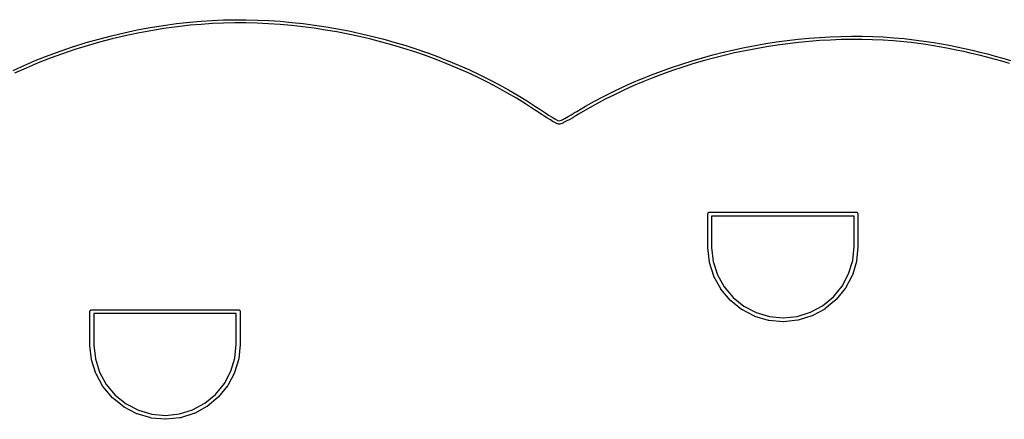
# Model space of a CAD drawing. Extents: x 50.3 to 149.9, y -133.7 to -53.
# Tile 8 of 14: x 78.5 to 108.8, y -65.3 to -53. Entities that reach past the tile are written whole.
import ezdxf

# ---------------------------------------------------------------- set-up
doc = ezdxf.new("R2010")
doc.units = 0
doc.layers.add('BLACK', color=7, linetype='CONTINUOUS')

msp = doc.modelspace()

# ---------------------------------------------------------------- linework, layer by layer
at = {"layer": 'BLACK', "linetype": 'CONTINUOUS'}
for p, q in [((82.1447, -53.337), (82.5443, -53.2628)), ((82.5443, -53.2628), (82.545, -53.2627)), ((82.545, -53.2627), (82.5452, -53.2627)), ((82.5452, -53.2627), (82.5454, -53.2626)), ((82.5454, -53.2626), (82.9481, -53.1977)), ((82.9634, -53.2965), (82.5619, -53.3613)), ((82.9481, -53.1977), (82.9487, -53.1976)), ((82.9487, -53.1976), (82.949, -53.1976)), ((82.949, -53.1976), (82.9492, -53.1975)), ((82.9492, -53.1975), (83.3547, -53.142)), ((83.3677, -53.2411), (82.9634, -53.2965)), ((83.3547, -53.142), (83.3554, -53.1419)), ((83.3554, -53.1419), (83.3557, -53.1419)), ((83.3557, -53.1419), (83.3559, -53.1418)), ((83.3559, -53.1418), (83.7642, -53.0957)), ((83.7748, -53.1951), (83.3677, -53.2411)), ((83.7642, -53.0957), (83.7649, -53.0956)), ((83.7649, -53.0956), (83.7651, -53.0956)), ((83.7651, -53.0956), (83.7654, -53.0956)), ((83.7654, -53.0956), (84.105, -53.0653)), ((84.1133, -53.165), (83.7748, -53.1951)), ((84.105, -53.0653), (84.1057, -53.0653)), ((84.1057, -53.0653), (84.106, -53.0653)), ((84.106, -53.0653), (84.1062, -53.0652)), ((84.1062, -53.0652), (84.4483, -53.0429)), ((84.4542, -53.1428), (84.1133, -53.165)), ((84.4483, -53.0429), (84.449, -53.0429)), ((84.449, -53.0429), (84.4493, -53.0429)), ((84.4493, -53.0429), (84.4495, -53.0429)), ((84.4495, -53.0429), (84.7938, -53.0285)), ((84.7974, -53.1284), (84.4542, -53.1428)), ((84.7938, -53.0285), (84.7945, -53.0284)), ((84.7945, -53.0284), (84.7947, -53.0284)), ((84.7947, -53.0284), (84.7949, -53.0284)), ((84.7949, -53.0284), (85.1412, -53.0218)), ((85.1425, -53.1218), (84.7974, -53.1284)), ((85.1412, -53.0218), (85.1419, -53.0218)), ((85.1419, -53.0218), (85.1421, -53.0218)), ((85.1421, -53.0218), (85.1423, -53.0218)), ((85.1423, -53.0218), (85.4901, -53.0229)), ((85.4893, -53.1228), (85.1425, -53.1218)), ((85.8372, -53.1315), (85.4893, -53.1228)), ((85.4901, -53.0229), (85.4908, -53.0229)), ((85.4908, -53.0229), (85.491, -53.0229)), ((85.491, -53.0229), (85.4912, -53.0229)), ((85.4912, -53.0229), (85.8403, -53.0316)), ((86.1863, -53.1478), (85.8372, -53.1315)), ((85.8403, -53.0316), (85.841, -53.0316)), ((85.841, -53.0316), (85.8412, -53.0316)), ((85.8412, -53.0316), (85.8414, -53.0316)), ((85.8414, -53.0316), (86.1915, -53.0479)), ((86.536, -53.1715), (86.1863, -53.1478)), ((86.1915, -53.0479), (86.1922, -53.048)), ((86.1922, -53.048), (86.1924, -53.048)), ((86.1924, -53.048), (86.1925, -53.048)), ((86.1925, -53.048), (86.5434, -53.0718)), ((86.8863, -53.2026), (86.536, -53.1715)), ((86.5434, -53.0718), (86.5441, -53.0718)), ((86.5441, -53.0718), (86.5442, -53.0719)), ((86.5442, -53.0719), (86.5444, -53.0719)), ((86.5444, -53.0719), (86.8956, -53.1031)), ((87.2366, -53.2411), (86.8863, -53.2026)), ((86.8956, -53.1031), (86.8963, -53.1031)), ((86.8963, -53.1031), (86.8965, -53.1032)), ((86.8965, -53.1032), (86.8967, -53.1032)), ((86.8967, -53.1032), (87.248, -53.1417)), ((87.5867, -53.2868), (87.2366, -53.2411)), ((87.248, -53.1417), (87.2487, -53.1418)), ((87.2487, -53.1418), (87.2488, -53.1419)), ((87.2488, -53.1419), (87.249, -53.1419)), ((87.249, -53.1419), (87.6001, -53.1877)), ((87.9363, -53.3397), (87.5867, -53.2868)), ((87.6001, -53.1877), (87.6008, -53.1878)), ((87.6008, -53.1878), (87.601, -53.1878)), ((87.601, -53.1878), (87.6011, -53.1879)), ((87.6011, -53.1879), (87.9518, -53.2409)), ((87.9518, -53.2409), (87.9525, -53.241)), ((87.9525, -53.241), (87.9526, -53.2411)), ((87.9526, -53.2411), (87.9528, -53.2411)), ((87.9528, -53.2411), (88.3026, -53.3012)), ((80.9615, -53.6155), (81.3514, -53.5138)), ((81.3514, -53.5138), (81.3521, -53.5136)), ((81.3521, -53.5136), (81.3523, -53.5136)), ((81.3523, -53.5136), (81.3526, -53.5135)), ((81.3526, -53.5135), (81.7458, -53.4209)), ((81.7682, -53.5184), (81.3761, -53.6107)), ((81.7458, -53.4209), (81.7465, -53.4208)), ((81.7465, -53.4208), (81.7468, -53.4207)), ((81.7468, -53.4207), (81.747, -53.4207)), ((81.747, -53.4207), (82.1435, -53.3373)), ((82.1635, -53.4352), (81.7682, -53.5184)), ((82.1435, -53.3373), (82.1442, -53.3371)), ((82.1442, -53.3371), (82.1444, -53.3371)), ((82.1444, -53.3371), (82.1447, -53.337)), ((82.5619, -53.3613), (82.1635, -53.4352)), ((88.2852, -53.3997), (87.9363, -53.3397)), ((88.633, -53.4668), (88.2852, -53.3997)), ((88.3026, -53.3012), (88.3033, -53.3014)), ((88.3033, -53.3014), (88.3035, -53.3014)), ((88.3035, -53.3014), (88.3036, -53.3014)), ((88.3036, -53.3014), (88.6524, -53.3687)), ((88.9794, -53.5408), (88.633, -53.4668)), ((88.6524, -53.3687), (88.6531, -53.3688)), ((88.6531, -53.3688), (88.6532, -53.3688)), ((88.6532, -53.3688), (88.6534, -53.3689)), ((88.6534, -53.3689), (89.0007, -53.4431)), ((89.3241, -53.6217), (88.9794, -53.5408)), ((89.0007, -53.4431), (89.0014, -53.4432)), ((89.0014, -53.4432), (89.0016, -53.4433)), ((89.0016, -53.4433), (89.0017, -53.4433)), ((89.0017, -53.4433), (89.3474, -53.5244)), ((89.3474, -53.5244), (89.3481, -53.5246)), ((89.3481, -53.5246), (89.3482, -53.5247)), ((89.3482, -53.5247), (89.3484, -53.5247)), ((89.3484, -53.5247), (89.6921, -53.6127)), ((102.469, -53.6236), (102.798, -53.5918)), ((102.798, -53.5918), (102.799, -53.5917)), ((102.799, -53.5917), (103.128, -53.5664)), ((102.799, -53.5917), (102.799, -53.5917)), ((102.799, -53.5917), (102.799, -53.5917)), ((103.128, -53.5664), (103.129, -53.5664)), ((103.129, -53.5663), (103.458, -53.5476)), ((103.129, -53.5664), (103.129, -53.5663)), ((103.129, -53.5664), (103.129, -53.5664)), ((103.458, -53.5476), (103.459, -53.5475)), ((103.459, -53.5475), (103.787, -53.5353)), ((103.459, -53.5475), (103.459, -53.5475)), ((103.459, -53.5475), (103.459, -53.5475)), ((103.787, -53.5353), (103.787, -53.5353)), ((103.787, -53.5353), (103.787, -53.5353)), ((103.787, -53.5353), (103.788, -53.5353)), ((103.788, -53.5353), (104.114, -53.5297)), ((104.114, -53.5297), (104.115, -53.5297)), ((104.115, -53.5297), (104.115, -53.5297)), ((104.115, -53.5297), (104.115, -53.5297)), ((104.115, -53.5297), (104.441, -53.5308)), ((104.441, -53.5308), (104.441, -53.5308)), ((104.441, -53.5308), (104.441, -53.5308)), ((104.441, -53.5308), (104.442, -53.5308)), ((104.442, -53.5308), (104.765, -53.5387)), ((104.765, -53.5387), (104.766, -53.5387)), ((104.766, -53.5387), (104.766, -53.5387)), ((104.766, -53.5387), (104.766, -53.5387)), ((104.766, -53.5387), (105.088, -53.5534)), ((105.088, -53.5534), (105.089, -53.5534)), ((105.089, -53.5534), (105.089, -53.5534)), ((105.089, -53.5534), (105.089, -53.5534)), ((105.089, -53.5534), (105.409, -53.575)), ((105.409, -53.575), (105.41, -53.575)), ((105.41, -53.575), (105.41, -53.5751)), ((105.41, -53.5751), (105.41, -53.5751)), ((105.41, -53.5751), (105.727, -53.6036)), ((79.8094, -53.9757), (80.1886, -53.847)), ((80.1886, -53.847), (80.1893, -53.8468)), ((80.1893, -53.8468), (80.1895, -53.8467)), ((80.1895, -53.8467), (80.1898, -53.8466)), ((80.1898, -53.8466), (80.5727, -53.7269)), ((80.602, -53.8225), (80.2202, -53.9419)), ((80.5727, -53.7269), (80.5734, -53.7267)), ((80.5734, -53.7267), (80.5736, -53.7266)), ((80.5736, -53.7266), (80.5738, -53.7265)), ((80.5738, -53.7265), (80.9603, -53.6158)), ((80.9873, -53.7121), (80.602, -53.8225)), ((80.9603, -53.6158), (80.961, -53.6156)), ((80.961, -53.6156), (80.9612, -53.6156)), ((80.9612, -53.6156), (80.9615, -53.6155)), ((81.3761, -53.6107), (80.9873, -53.7121)), ((89.6668, -53.7094), (89.3241, -53.6217)), ((90.0072, -53.8039), (89.6668, -53.7094)), ((89.6921, -53.6127), (89.6928, -53.6128)), ((89.6928, -53.6128), (89.6929, -53.6129)), ((89.6929, -53.6129), (89.6931, -53.6129)), ((89.6931, -53.6129), (90.0345, -53.7077)), ((90.3451, -53.905), (90.0072, -53.8039)), ((90.0345, -53.7077), (90.0352, -53.7079)), ((90.0352, -53.7079), (90.0353, -53.7079)), ((90.0353, -53.7079), (90.0355, -53.7079)), ((90.0355, -53.7079), (90.3743, -53.8094)), ((90.3743, -53.8094), (90.375, -53.8096)), ((90.375, -53.8096), (90.3751, -53.8096)), ((90.3751, -53.8096), (90.3753, -53.8097)), ((90.3753, -53.8097), (90.7112, -53.9177)), ((100.496, -53.9474), (100.821, -53.8781)), ((100.821, -53.8781), (100.822, -53.878)), ((100.822, -53.8779), (101.149, -53.8148)), ((100.822, -53.878), (100.822, -53.8779)), ((100.822, -53.878), (100.822, -53.878)), ((101.149, -53.8148), (101.15, -53.8146)), ((101.15, -53.8146), (101.478, -53.7576)), ((101.15, -53.8146), (101.15, -53.8146)), ((101.15, -53.8146), (101.15, -53.8146)), ((101.494, -53.8562), (101.167, -53.913)), ((101.478, -53.7575), (101.479, -53.7574)), ((101.478, -53.7576), (101.478, -53.7575)), ((101.479, -53.7574), (101.807, -53.7066)), ((101.479, -53.7574), (101.479, -53.7574)), ((101.822, -53.8055), (101.494, -53.8562)), ((101.807, -53.7066), (101.808, -53.7065)), ((101.808, -53.7065), (102.138, -53.662)), ((101.808, -53.7065), (101.808, -53.7065)), ((101.808, -53.7065), (101.808, -53.7065)), ((102.15, -53.7611), (101.822, -53.8055)), ((102.138, -53.6619), (102.468, -53.6237)), ((102.138, -53.662), (102.138, -53.6619)), ((102.138, -53.6619), (102.138, -53.6619)), ((102.138, -53.6619), (102.138, -53.6619)), ((102.479, -53.7231), (102.15, -53.7611)), ((102.468, -53.6237), (102.469, -53.6236)), ((102.469, -53.6236), (102.469, -53.6236)), ((102.469, -53.6236), (102.469, -53.6236)), ((102.807, -53.6914), (102.479, -53.7231)), ((103.136, -53.6661), (102.807, -53.6914)), ((103.463, -53.6474), (103.136, -53.6661)), ((103.79, -53.6352), (103.463, -53.6474)), ((104.115, -53.6297), (103.79, -53.6352)), ((104.44, -53.6308), (104.115, -53.6297)), ((104.762, -53.6386), (104.44, -53.6308)), ((105.083, -53.6533), (104.762, -53.6386)), ((105.402, -53.6747), (105.083, -53.6533)), ((105.718, -53.7031), (105.402, -53.6747)), ((105.944, -53.7278), (105.718, -53.7031)), ((105.727, -53.6036), (105.728, -53.6036)), ((105.728, -53.6036), (105.728, -53.6037)), ((105.728, -53.6037), (105.728, -53.6037)), ((105.728, -53.6037), (105.955, -53.6285)), ((106.172, -53.7564), (105.944, -53.7278)), ((105.955, -53.6285), (105.956, -53.6285)), ((105.956, -53.6285), (105.956, -53.6285)), ((105.956, -53.6285), (105.956, -53.6285)), ((105.956, -53.6285), (106.185, -53.6572)), ((106.402, -53.7887), (106.172, -53.7564)), ((106.185, -53.6572), (106.185, -53.6573)), ((106.185, -53.6573), (106.186, -53.6573)), ((106.186, -53.6573), (106.186, -53.6573)), ((106.186, -53.6573), (106.416, -53.6897)), ((106.633, -53.8246), (106.402, -53.7887)), ((106.416, -53.6897), (106.417, -53.6898)), ((106.417, -53.6898), (106.417, -53.6898)), ((106.417, -53.6898), (106.417, -53.6898)), ((106.417, -53.6898), (106.649, -53.7259)), ((106.865, -53.8642), (106.633, -53.8246)), ((106.649, -53.7259), (106.649, -53.726)), ((106.649, -53.726), (106.649, -53.726)), ((106.649, -53.726), (106.649, -53.726)), ((106.649, -53.726), (106.882, -53.7657)), ((107.098, -53.9073), (106.865, -53.8642)), ((106.882, -53.7657), (106.883, -53.7658)), ((106.883, -53.7658), (107.117, -53.8091)), ((107.117, -53.8091), (107.117, -53.8092)), ((107.117, -53.8092), (107.117, -53.8092)), ((107.117, -53.8092), (107.352, -53.8558)), ((107.352, -53.8558), (107.353, -53.856)), ((107.353, -53.856), (107.353, -53.856)), ((107.353, -53.856), (107.588, -53.906)), ((79.0602, -54.2604), (79.4317, -54.114)), ((79.4317, -54.114), (79.4324, -54.1138)), ((79.4324, -54.1138), (79.4326, -54.1137)), ((79.4326, -54.1137), (79.4328, -54.1136)), ((79.4328, -54.1136), (79.8083, -53.9761)), ((79.8421, -54.0702), (79.4678, -54.2073)), ((79.8083, -53.9761), (79.8089, -53.9758)), ((79.8089, -53.9758), (79.8092, -53.9758)), ((79.8092, -53.9758), (79.8094, -53.9757)), ((80.2202, -53.9419), (79.8421, -54.0702)), ((90.6802, -54.0128), (90.3451, -53.905)), ((91.0119, -54.127), (90.6802, -54.0128)), ((90.7112, -53.9177), (90.7119, -53.918)), ((90.7119, -53.918), (90.712, -53.918)), ((90.712, -53.918), (90.7122, -53.9181)), ((90.7122, -53.9181), (91.045, -54.0327)), ((91.3403, -54.2478), (91.0119, -54.127)), ((91.045, -54.0327), (91.0457, -54.0329)), ((91.0457, -54.0329), (91.0458, -54.033)), ((91.0458, -54.033), (91.046, -54.033)), ((91.046, -54.033), (91.3753, -54.1541)), ((91.3753, -54.1541), (91.3759, -54.1543)), ((91.3759, -54.1543), (91.3761, -54.1544)), ((91.3761, -54.1544), (91.3763, -54.1544)), ((91.3763, -54.1544), (91.7018, -54.2819)), ((99.2078, -54.2854), (99.5256, -54.1923)), ((99.5256, -54.1923), (99.5263, -54.1921)), ((99.5263, -54.1921), (99.5264, -54.1921)), ((99.5264, -54.1921), (99.5265, -54.192)), ((99.5265, -54.192), (99.8466, -54.1048)), ((99.8725, -54.2014), (99.5532, -54.2884)), ((99.8466, -54.1048), (99.8473, -54.1046)), ((99.8473, -54.1046), (99.8474, -54.1046)), ((99.8474, -54.1046), (99.8475, -54.1045)), ((99.8475, -54.1045), (100.17, -54.0232)), ((100.194, -54.1203), (99.8725, -54.2014)), ((100.17, -54.0232), (100.17, -54.023)), ((100.17, -54.023), (100.171, -54.023)), ((100.171, -54.023), (100.495, -53.9476)), ((100.171, -54.023), (100.171, -54.023)), ((100.517, -54.0451), (100.194, -54.1203)), ((100.495, -53.9475), (100.496, -53.9474)), ((100.495, -53.9476), (100.495, -53.9475)), ((100.495, -53.9475), (100.495, -53.9475)), ((100.842, -53.976), (100.517, -54.0451)), ((101.167, -53.913), (100.842, -53.976)), ((107.332, -53.9539), (107.098, -53.9073)), ((107.567, -54.0038), (107.332, -53.9539)), ((107.801, -54.057), (107.567, -54.0038)), ((107.588, -53.906), (107.588, -53.9062)), ((107.588, -53.9062), (107.588, -53.9062)), ((107.588, -53.9062), (107.823, -53.9595)), ((108.036, -54.1133), (107.801, -54.057)), ((107.823, -53.9595), (107.824, -53.9597)), ((107.824, -53.9597), (107.824, -53.9597)), ((107.824, -53.9597), (108.059, -54.0162)), ((108.27, -54.1728), (108.036, -54.1133)), ((108.059, -54.0162), (108.06, -54.0163)), ((108.06, -54.0163), (108.06, -54.0163)), ((108.06, -54.0163), (108.295, -54.076)), ((108.504, -54.2354), (108.27, -54.1728)), ((108.295, -54.076), (108.295, -54.0762)), ((108.295, -54.0762), (108.295, -54.0762)), ((108.295, -54.0762), (108.53, -54.1389)), ((108.53, -54.1389), (108.53, -54.1391)), ((108.53, -54.1391), (108.53, -54.1391)), ((108.53, -54.1391), (108.764, -54.2048)), ((108.764, -54.2048), (108.765, -54.2049)), ((108.765, -54.2049), (108.765, -54.2049)), ((108.765, -54.2049), (108.997, -54.2735)), ((78.327, -54.5802), (78.6904, -54.4164)), ((78.731, -54.5078), (78.3687, -54.6711)), ((78.6904, -54.4164), (78.6911, -54.4161)), ((78.6911, -54.4161), (78.6913, -54.416)), ((78.6913, -54.416), (78.6915, -54.4159)), ((78.6915, -54.4159), (79.0591, -54.2608)), ((79.0974, -54.3532), (78.731, -54.5078)), ((79.0591, -54.2608), (79.0597, -54.2605)), ((79.0597, -54.2605), (79.0599, -54.2605)), ((79.0599, -54.2605), (79.0602, -54.2604)), ((79.4678, -54.2073), (79.0974, -54.3532)), ((91.6649, -54.3748), (91.3403, -54.2478)), ((91.9853, -54.5082), (91.6649, -54.3748)), ((91.7018, -54.2819), (91.7025, -54.2822)), ((91.7025, -54.2822), (91.7026, -54.2823)), ((91.7026, -54.2823), (91.7028, -54.2823)), ((91.7028, -54.2823), (92.0243, -54.4161)), ((92.0243, -54.4161), (92.0249, -54.4164)), ((92.0249, -54.4164), (92.0251, -54.4165)), ((92.0251, -54.4165), (92.0252, -54.4165)), ((92.0252, -54.4165), (92.3423, -54.5566)), ((98.2686, -54.6003), (98.5777, -54.4899)), ((98.5777, -54.4899), (98.5784, -54.4897)), ((98.5784, -54.4897), (98.5785, -54.4897)), ((98.5785, -54.4897), (98.5786, -54.4896)), ((98.5786, -54.4896), (98.8909, -54.3849)), ((98.9222, -54.4799), (98.6109, -54.5843)), ((98.8909, -54.3849), (98.8915, -54.3847)), ((98.8915, -54.3847), (98.8917, -54.3847)), ((98.8917, -54.3847), (98.8918, -54.3846)), ((98.8918, -54.3846), (99.2069, -54.2857)), ((99.2364, -54.3812), (98.9222, -54.4799)), ((99.2069, -54.2857), (99.2076, -54.2855)), ((99.2076, -54.2855), (99.2077, -54.2855)), ((99.2077, -54.2855), (99.2078, -54.2854)), ((99.5532, -54.2884), (99.2364, -54.3812)), ((108.736, -54.3009), (108.504, -54.2354)), ((108.969, -54.3694), (108.736, -54.3009)), ((92.3014, -54.6478), (91.9853, -54.5082)), ((92.6129, -54.7936), (92.3014, -54.6478)), ((92.3423, -54.5566), (92.343, -54.5569)), ((92.343, -54.5569), (92.3432, -54.557)), ((92.3432, -54.557), (92.3433, -54.557)), ((92.3433, -54.557), (92.6558, -54.7033)), ((92.9193, -54.9455), (92.6129, -54.7936)), ((92.6558, -54.7033), (92.6564, -54.7036)), ((92.6564, -54.7036), (92.6566, -54.7037)), ((92.6566, -54.7037), (92.6568, -54.7038)), ((92.6568, -54.7038), (92.9642, -54.8561)), ((97.659, -54.8387), (97.961, -54.7171)), ((97.9979, -54.81), (97.6968, -54.9312)), ((97.961, -54.7171), (97.9617, -54.7168)), ((97.9617, -54.7168), (97.9618, -54.7168)), ((97.9618, -54.7168), (97.962, -54.7167)), ((97.962, -54.7167), (98.2677, -54.6007)), ((98.3027, -54.6943), (97.9979, -54.81)), ((98.2677, -54.6007), (98.2683, -54.6004)), ((98.2683, -54.6004), (98.2685, -54.6004)), ((98.2685, -54.6004), (98.2686, -54.6003)), ((98.6109, -54.5843), (98.3027, -54.6943)), ((93.2205, -55.1033), (92.9193, -54.9455)), ((92.9642, -54.8561), (92.9649, -54.8564)), ((92.9649, -54.8564), (92.965, -54.8565)), ((92.965, -54.8565), (92.9653, -54.8566)), ((92.9653, -54.8566), (93.2675, -55.015)), ((93.5161, -55.2671), (93.2205, -55.1033)), ((93.2675, -55.015), (93.2681, -55.0153)), ((93.2681, -55.0153), (93.2683, -55.0155)), ((93.2683, -55.0155), (93.2685, -55.0155)), ((93.2685, -55.0155), (93.5651, -55.1799)), ((96.7748, -55.2376), (97.0642, -55.0996)), ((97.0642, -55.0996), (97.0648, -55.0993)), ((97.0648, -55.0993), (97.065, -55.0993)), ((97.065, -55.0993), (97.0651, -55.0992)), ((97.0651, -55.0992), (97.359, -54.9666)), ((97.3997, -55.0579), (97.1067, -55.1901)), ((97.359, -54.9666), (97.3597, -54.9663)), ((97.3597, -54.9663), (97.3598, -54.9663)), ((97.3598, -54.9663), (97.36, -54.9662)), ((97.36, -54.9662), (97.6581, -54.8391)), ((97.6968, -54.9312), (97.3997, -55.0579)), ((97.6581, -54.8391), (97.6587, -54.8388)), ((97.6587, -54.8388), (97.6589, -54.8387)), ((97.6589, -54.8387), (97.659, -54.8387)), ((93.8059, -55.4367), (93.5161, -55.2671)), ((93.5651, -55.1799), (93.5657, -55.1802)), ((93.5657, -55.1802), (93.5659, -55.1804)), ((93.5659, -55.1804), (93.5661, -55.1805)), ((93.5661, -55.1805), (93.8569, -55.3507)), ((93.8569, -55.3507), (93.8575, -55.3511)), ((93.8575, -55.3511), (93.8577, -55.3512)), ((93.8577, -55.3512), (93.858, -55.3513)), ((93.858, -55.3513), (94.1426, -55.5274)), ((96.2085, -55.5305), (96.4881, -55.3819)), ((96.4881, -55.3819), (96.4888, -55.3816)), ((96.4888, -55.3816), (96.4889, -55.3815)), ((96.4889, -55.3815), (96.4891, -55.3814)), ((96.4891, -55.3814), (96.7738, -55.2381)), ((96.8183, -55.3276), (96.5346, -55.4705)), ((96.7738, -55.2381), (96.7744, -55.2378)), ((96.7744, -55.2378), (96.7746, -55.2377)), ((96.7746, -55.2377), (96.7748, -55.2376)), ((97.1067, -55.1901), (96.8183, -55.3276)), ((94.0894, -55.6121), (93.8059, -55.4367)), ((94.3669, -55.7934), (94.0894, -55.6121)), ((94.1426, -55.5274), (94.1432, -55.5277)), ((94.1432, -55.5277), (94.1434, -55.5279)), ((94.1434, -55.5279), (94.1436, -55.528)), ((94.1436, -55.528), (94.4218, -55.7098)), ((94.4218, -55.7098), (94.4221, -55.71)), ((94.4221, -55.71), (94.4221, -55.71)), ((94.4221, -55.71), (94.5217, -55.7763)), ((95.6631, -55.8444), (95.932, -55.6854)), ((95.932, -55.6854), (95.9326, -55.6851)), ((95.9326, -55.6851), (95.9329, -55.685)), ((95.9329, -55.685), (95.933, -55.6849)), ((95.933, -55.6849), (96.2075, -55.531)), ((96.2559, -55.6185), (95.9824, -55.7718)), ((96.2075, -55.531), (96.2081, -55.5307)), ((96.2081, -55.5307), (96.2083, -55.5306)), ((96.2083, -55.5306), (96.2085, -55.5305)), ((96.5346, -55.4705), (96.2559, -55.6185)), ((94.4664, -55.8597), (94.3669, -55.7934)), ((94.4668, -55.8599), (94.4664, -55.8597)), ((94.4664, -55.8597), (94.4664, -55.8597)), ((94.5635, -55.9233), (94.4668, -55.8599)), ((94.5217, -55.7763), (94.6181, -55.8395)), ((94.5638, -55.9235), (94.5635, -55.9233)), ((94.5635, -55.9233), (94.5635, -55.9233)), ((94.6564, -55.983), (94.5638, -55.9235)), ((94.6181, -55.8395), (94.7103, -55.8988)), ((94.6568, -55.9833), (94.6564, -55.983)), ((94.6564, -55.983), (94.6564, -55.983)), ((94.7438, -56.0382), (94.6568, -55.9833)), ((94.7103, -55.8988), (94.797, -55.9535)), ((94.797, -55.9535), (94.9018, -56.018)), ((94.9018, -56.018), (94.9913, -56.0709)), ((95.2928, -56.0564), (95.3965, -56)), ((95.3965, -56), (95.4887, -55.9477)), ((95.4887, -55.9477), (95.5868, -55.8903)), ((95.6375, -55.9764), (95.5389, -56.0341)), ((95.5868, -55.8903), (95.6628, -55.8446)), ((95.6376, -55.9764), (95.6375, -55.9764)), ((95.638, -55.9762), (95.6376, -55.9764)), ((95.7141, -55.9305), (95.638, -55.9762)), ((95.6628, -55.8446), (95.6631, -55.8445)), ((95.6631, -55.8445), (95.6631, -55.8444)), ((95.9824, -55.7718), (95.7141, -55.9305)), ((94.7443, -56.0385), (94.7438, -56.0382)), ((94.7438, -56.0382), (94.7438, -56.0382)), ((94.8497, -56.1034), (94.7443, -56.0385)), ((94.8498, -56.1034), (94.8497, -56.1034)), ((94.8499, -56.1034), (94.8498, -56.1034)), ((94.8505, -56.1038), (94.8499, -56.1034)), ((94.941, -56.1574), (94.8505, -56.1038)), ((94.9413, -56.1575), (94.941, -56.1574)), ((94.9417, -56.1578), (94.9413, -56.1575)), ((94.9423, -56.1581), (94.9417, -56.1578)), ((95.0299, -56.2064), (94.9423, -56.1581)), ((94.9913, -56.0709), (95.0757, -56.1175)), ((95.0322, -56.2074), (95.0299, -56.2064)), ((95.0343, -56.2086), (95.0322, -56.2074)), ((95.035, -56.2089), (95.0343, -56.2086)), ((95.0996, -56.2356), (95.035, -56.2089)), ((95.0757, -56.1175), (95.1193, -56.1355)), ((95.1034, -56.2367), (95.0996, -56.2356)), ((95.1072, -56.238), (95.1034, -56.2367)), ((95.1081, -56.2381), (95.1072, -56.238)), ((95.109, -56.2384), (95.1081, -56.2381)), ((95.1129, -56.2388), (95.109, -56.2384)), ((95.1169, -56.2393), (95.1129, -56.2388)), ((95.1178, -56.2392), (95.1169, -56.2393)), ((95.1187, -56.2393), (95.1178, -56.2392)), ((95.1227, -56.2389), (95.1187, -56.2393)), ((95.1193, -56.1355), (95.1932, -56.107)), ((95.1266, -56.2387), (95.1227, -56.2389)), ((95.1275, -56.2385), (95.1266, -56.2387)), ((95.1284, -56.2384), (95.1275, -56.2385)), ((95.1322, -56.2372), (95.1284, -56.2384)), ((95.136, -56.2362), (95.1322, -56.2372)), ((95.1367, -56.236), (95.136, -56.2362)), ((95.2315, -56.1994), (95.1367, -56.236)), ((95.1932, -56.107), (95.2928, -56.0564)), ((95.2335, -56.1984), (95.2315, -56.1994)), ((95.2356, -56.1977), (95.2335, -56.1984)), ((95.2362, -56.1973), (95.2356, -56.1977)), ((95.3388, -56.1452), (95.2362, -56.1973)), ((95.3391, -56.145), (95.3388, -56.1452)), ((95.3394, -56.1449), (95.3391, -56.145)), ((95.34, -56.1446), (95.3394, -56.1449)), ((95.4447, -56.0876), (95.34, -56.1446)), ((95.4448, -56.0875), (95.4447, -56.0876)), ((95.4447, -56.0876), (95.4447, -56.0876)), ((95.4454, -56.0872), (95.4448, -56.0875)), ((95.5383, -56.0345), (95.4454, -56.0872)), ((95.5389, -56.0341), (95.5383, -56.0345)), ((95.5383, -56.0345), (95.5383, -56.0345)), ((99.6897, -59), (99.6909, -58.9882)), ((99.69, -59.003), (99.6897, -59)), ((99.69, -60.0029), (99.69, -59.003)), ((99.6909, -58.9882), (99.6943, -58.9769)), ((99.6943, -58.9769), (99.6999, -58.9665)), ((99.6999, -58.9665), (99.7074, -58.9574)), ((99.7074, -58.9574), (99.7165, -58.9499)), ((99.7165, -58.9499), (99.7269, -58.9443)), ((99.7269, -58.9443), (99.7382, -58.9409)), ((99.7382, -58.9409), (99.7471, -58.94)), ((99.7471, -58.94), (99.75, -58.9397)), ((99.7471, -58.94), (99.7471, -58.94)), ((99.75, -58.9397), (99.7529, -58.94)), ((99.7529, -58.94), (104.247, -58.94)), ((104.247, -58.94), (104.25, -58.9397)), ((104.25, -58.9397), (104.253, -58.94)), ((104.253, -58.94), (104.253, -58.94)), ((104.253, -58.94), (104.262, -58.9409)), ((104.262, -58.9409), (104.273, -58.9443)), ((104.273, -58.9443), (104.283, -58.9499)), ((104.283, -58.9499), (104.293, -58.9574)), ((104.293, -58.9574), (104.3, -58.9665)), ((104.3, -58.9665), (104.306, -58.9769)), ((104.306, -58.9769), (104.309, -58.9882)), ((104.309, -58.9882), (104.31, -59)), ((104.31, -59), (104.31, -59.0029)), ((104.31, -59.0029), (104.31, -60.0029)), ((99.81, -59.06), (99.81, -59.9997)), ((104.19, -59.06), (99.81, -59.06)), ((104.19, -59.9971), (104.19, -59.06)), ((99.69, -60.0031), (99.69, -60.0029)), ((99.6902, -60.0318), (99.69, -60.0031)), ((99.6905, -60.0345), (99.6902, -60.0318)), ((99.6905, -60.0373), (99.6905, -60.0345)), ((99.6906, -60.0381), (99.6905, -60.0373)), ((99.7395, -60.4745), (99.6906, -60.0381)), ((99.81, -59.9997), (99.8102, -60.0279)), ((99.8102, -60.0279), (99.8581, -60.4553)), ((104.148, -60.4253), (104.19, -59.9971)), ((104.31, -60.0059), (104.267, -60.4429)), ((104.31, -60.0029), (104.31, -60.0059)), ((104.31, -60.0059), (104.31, -60.0059)), ((99.7407, -60.4798), (99.7395, -60.4745)), ((99.7417, -60.4851), (99.7407, -60.4798)), ((99.742, -60.4859), (99.7417, -60.4851)), ((99.8748, -60.9045), (99.742, -60.4859)), ((99.8581, -60.4553), (99.9874, -60.8626)), ((104.024, -60.8344), (104.148, -60.4253)), ((104.265, -60.4544), (104.138, -60.8747)), ((104.266, -60.4491), (104.265, -60.4544)), ((104.267, -60.4437), (104.266, -60.4491)), ((104.267, -60.4429), (104.267, -60.4437)), ((99.9874, -60.8626), (100.193, -61.2371)), ((103.824, -61.2118), (104.024, -60.8344)), ((99.8769, -60.9095), (99.8748, -60.9045)), ((99.879, -60.9145), (99.8769, -60.9095)), ((99.8794, -60.9153), (99.879, -60.9145)), ((100.091, -61.3001), (99.8794, -60.9153)), ((104.133, -60.8856), (103.927, -61.2733)), ((104.135, -60.8805), (104.133, -60.8856)), ((104.137, -60.8755), (104.135, -60.8805)), ((104.138, -60.8747), (104.137, -60.8755)), ((100.094, -61.3045), (100.091, -61.3001)), ((100.097, -61.3091), (100.094, -61.3045)), ((100.098, -61.3097), (100.097, -61.3091)), ((100.38, -61.6461), (100.098, -61.3097)), ((100.193, -61.2371), (100.468, -61.5645)), ((103.554, -61.5429), (103.824, -61.2118)), ((103.921, -61.2831), (103.643, -61.6233)), ((103.924, -61.2786), (103.921, -61.2831)), ((103.927, -61.274), (103.924, -61.2786)), ((103.927, -61.2733), (103.927, -61.274)), ((100.384, -61.6499), (100.38, -61.6461)), ((100.388, -61.6538), (100.384, -61.6499)), ((100.388, -61.6543), (100.388, -61.6538)), ((100.73, -61.9295), (100.388, -61.6543)), ((100.468, -61.5645), (100.801, -61.8323)), ((103.224, -61.8154), (103.554, -61.5429)), ((103.635, -61.6317), (103.296, -61.9116)), ((103.639, -61.6278), (103.635, -61.6317)), ((103.642, -61.624), (103.639, -61.6278)), ((103.643, -61.6233), (103.642, -61.624)), ((80.6897, -62), (80.6909, -61.9882)), ((80.69, -62.003), (80.6897, -62)), ((80.69, -63.0029), (80.69, -62.003)), ((80.6909, -61.9882), (80.6943, -61.9769)), ((80.6943, -61.9769), (80.6999, -61.9665)), ((80.6999, -61.9665), (80.7074, -61.9574)), ((80.7074, -61.9574), (80.7165, -61.9499)), ((80.7165, -61.9499), (80.7269, -61.9443)), ((80.7269, -61.9443), (80.7382, -61.9409)), ((80.7382, -61.9409), (80.7471, -61.94)), ((80.7471, -61.94), (80.75, -61.9397)), ((80.7471, -61.94), (80.7471, -61.94)), ((80.75, -61.9397), (80.7529, -61.94)), ((80.7529, -61.94), (85.2471, -61.94)), ((80.81, -62.06), (80.81, -62.9997)), ((85.19, -62.06), (80.81, -62.06)), ((85.19, -62.9971), (85.19, -62.06)), ((85.2471, -61.94), (85.25, -61.9397)), ((85.25, -61.9397), (85.2529, -61.94)), ((85.2529, -61.94), (85.2529, -61.94)), ((85.2529, -61.94), (85.2618, -61.9409)), ((85.2618, -61.9409), (85.2731, -61.9443)), ((85.2731, -61.9443), (85.2835, -61.9499)), ((85.2835, -61.9499), (85.2926, -61.9574)), ((85.2926, -61.9574), (85.3001, -61.9665)), ((85.3001, -61.9665), (85.3057, -61.9769)), ((85.3057, -61.9769), (85.3091, -61.9882)), ((85.3091, -61.9882), (85.3103, -62)), ((85.3103, -62), (85.31, -62.0029)), ((85.31, -62.0029), (85.31, -63.0029)), ((100.735, -61.9324), (100.73, -61.9295)), ((100.739, -61.9355), (100.735, -61.9324)), ((100.74, -61.9359), (100.739, -61.9355)), ((101.129, -62.1393), (100.74, -61.9359)), ((100.801, -61.8323), (101.18, -62.0303)), ((101.18, -62.0303), (101.59, -62.1509)), ((102.44, -62.145), (102.849, -62.0186)), ((102.849, -62.0186), (103.224, -61.8154)), ((103.287, -61.9181), (102.9, -62.127)), ((103.291, -61.9151), (103.287, -61.9181)), ((103.296, -61.9121), (103.291, -61.9151)), ((103.296, -61.9116), (103.296, -61.9121)), ((101.134, -62.1414), (101.129, -62.1393)), ((101.139, -62.1435), (101.134, -62.1414)), ((101.14, -62.1437), (101.139, -62.1435)), ((101.561, -62.2677), (101.14, -62.1437)), ((101.567, -62.2687), (101.561, -62.2677)), ((101.572, -62.2698), (101.567, -62.2687)), ((101.573, -62.2699), (101.572, -62.2698)), ((102.01, -62.3097), (101.573, -62.2699)), ((101.59, -62.1509), (102.015, -62.1897)), ((102.016, -62.3097), (102.01, -62.3097)), ((102.015, -62.1897), (102.44, -62.145)), ((102.021, -62.3097), (102.016, -62.3097)), ((102.022, -62.3096), (102.021, -62.3097)), ((102.459, -62.2637), (102.022, -62.3096)), ((102.464, -62.2626), (102.459, -62.2637)), ((102.469, -62.2616), (102.464, -62.2626)), ((102.47, -62.2614), (102.469, -62.2616)), ((102.89, -62.1315), (102.47, -62.2614)), ((102.895, -62.1294), (102.89, -62.1315)), ((102.9, -62.1274), (102.895, -62.1294)), ((102.9, -62.127), (102.9, -62.1274)), ((80.69, -63.0031), (80.69, -63.0029)), ((80.6902, -63.0318), (80.69, -63.0031)), ((80.6905, -63.0345), (80.6902, -63.0318)), ((80.6905, -63.0373), (80.6905, -63.0345)), ((80.6906, -63.0381), (80.6905, -63.0373)), ((80.7395, -63.4745), (80.6906, -63.0381)), ((80.81, -62.9997), (80.8102, -63.0279)), ((80.8102, -63.0279), (80.8581, -63.4553)), ((85.148, -63.4253), (85.19, -62.9971)), ((85.3097, -63.0059), (85.2669, -63.4429)), ((85.31, -63.0029), (85.3097, -63.0059)), ((85.3097, -63.0059), (85.3097, -63.0059)), ((80.7407, -63.4798), (80.7395, -63.4745)), ((80.7417, -63.4851), (80.7407, -63.4798)), ((80.742, -63.4859), (80.7417, -63.4851)), ((80.8748, -63.9045), (80.742, -63.4859)), ((80.8581, -63.4553), (80.9874, -63.8626)), ((85.0245, -63.8344), (85.148, -63.4253)), ((85.2646, -63.4544), (85.1377, -63.8747)), ((85.2656, -63.4491), (85.2646, -63.4544)), ((85.2668, -63.4437), (85.2656, -63.4491)), ((85.2669, -63.4429), (85.2668, -63.4437)), ((80.9874, -63.8626), (81.1932, -64.2371)), ((84.8239, -64.2118), (85.0245, -63.8344)), ((85.1332, -63.8856), (84.927, -64.2733)), ((85.1353, -63.8805), (85.1332, -63.8856)), ((85.1374, -63.8755), (85.1353, -63.8805)), ((85.1377, -63.8747), (85.1374, -63.8755)), ((80.8769, -63.9095), (80.8748, -63.9045)), ((80.879, -63.9145), (80.8769, -63.9095)), ((80.8794, -63.9153), (80.879, -63.9145)), ((81.0909, -64.3001), (80.8794, -63.9153)), ((81.094, -64.3045), (81.0909, -64.3001)), ((81.097, -64.3091), (81.094, -64.3045)), ((81.0975, -64.3097), (81.097, -64.3091)), ((81.3798, -64.6461), (81.0975, -64.3097)), ((81.1932, -64.2371), (81.4679, -64.5645)), ((84.5538, -64.5429), (84.8239, -64.2118)), ((84.9206, -64.2831), (84.643, -64.6233)), ((84.9235, -64.2786), (84.9206, -64.2831)), ((84.9267, -64.274), (84.9235, -64.2786)), ((84.927, -64.2733), (84.9267, -64.274)), ((81.3837, -64.6499), (81.3798, -64.6461)), ((81.3875, -64.6538), (81.3837, -64.6499)), ((81.3882, -64.6543), (81.3875, -64.6538)), ((81.7304, -64.9295), (81.3882, -64.6543)), ((81.4679, -64.5645), (81.801, -64.8323)), ((84.2245, -64.8154), (84.5538, -64.5429)), ((84.6348, -64.6317), (84.2964, -64.9116)), ((84.6386, -64.6278), (84.6348, -64.6317)), ((84.6425, -64.624), (84.6386, -64.6278)), ((84.643, -64.6233), (84.6425, -64.624)), ((81.7349, -64.9324), (81.7304, -64.9295)), ((81.7394, -64.9355), (81.7349, -64.9324)), ((81.7402, -64.9359), (81.7394, -64.9355)), ((82.1293, -65.1393), (81.7402, -64.9359)), ((81.801, -64.8323), (82.1797, -65.0303)), ((82.1797, -65.0303), (82.5897, -65.1509)), ((83.4403, -65.145), (83.8486, -65.0186)), ((83.8486, -65.0186), (84.2245, -64.8154)), ((84.2867, -64.9181), (83.9004, -65.127)), ((84.2913, -64.9151), (84.2867, -64.9181)), ((84.2958, -64.9121), (84.2913, -64.9151)), ((84.2964, -64.9116), (84.2958, -64.9121)), ((82.1343, -65.1414), (82.1293, -65.1393)), ((82.1394, -65.1435), (82.1343, -65.1414)), ((82.1402, -65.1437), (82.1394, -65.1435)), ((82.5615, -65.2677), (82.1402, -65.1437)), ((82.5668, -65.2687), (82.5615, -65.2677)), ((82.5721, -65.2698), (82.5668, -65.2687)), ((82.573, -65.2699), (82.5721, -65.2698)), ((83.0103, -65.3097), (82.573, -65.2699)), ((82.5897, -65.1509), (83.0153, -65.1897)), ((83.0157, -65.3097), (83.0103, -65.3097)), ((83.0153, -65.1897), (83.4403, -65.145)), ((83.0211, -65.3097), (83.0157, -65.3097)), ((83.022, -65.3096), (83.0211, -65.3097)), ((83.4587, -65.2637), (83.022, -65.3096)), ((83.464, -65.2626), (83.4587, -65.2637)), ((83.4694, -65.2616), (83.464, -65.2626)), ((83.4702, -65.2614), (83.4694, -65.2616)), ((83.8897, -65.1315), (83.4702, -65.2614)), ((83.8947, -65.1294), (83.8897, -65.1315)), ((83.8997, -65.1274), (83.8947, -65.1294)), ((83.9004, -65.127), (83.8997, -65.1274))]:
    msp.add_line(p, q, dxfattribs=at)

doc.saveas('drawing.dxf')
